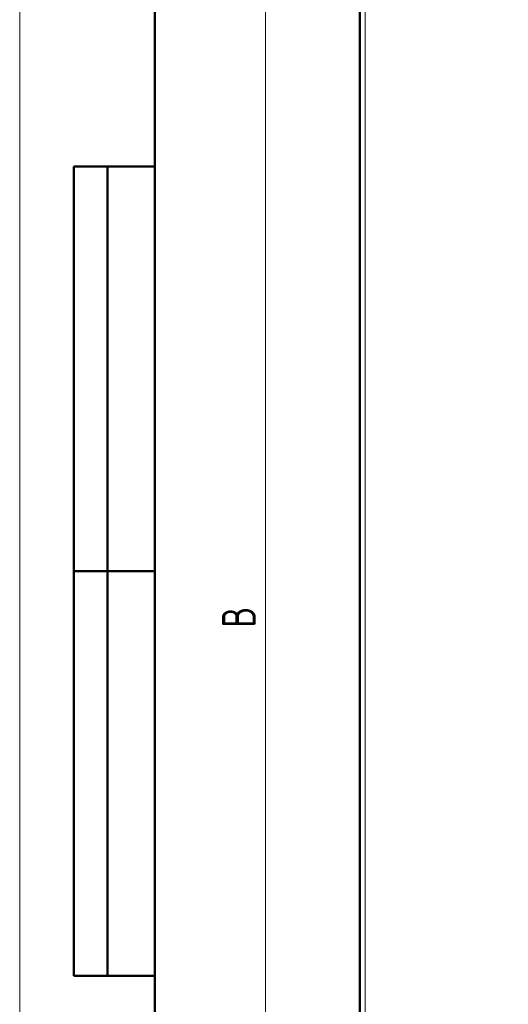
# Model space of a CAD drawing. Header units: millimetres. Extents: x 0 to 594, y 0 to 420.
# Tile 2 of 11: x 0 to 72, y 168 to 314. Entities that reach past the tile are written whole.
import ezdxf

# ---------------------------------------------------------------- set-up
doc = ezdxf.new("R2010")
doc.units = ezdxf.units.MM
doc.layers.add('ОСЕВЫЕ', color=7, linetype='Continuous')
doc.styles.add('SLDTEXTSTYLE0', font='TXT', dxfattribs={"width": 0.7, "bigfont": 'bigfont'})
doc.styles.add('SLDTEXTSTYLE1', font='TXT', dxfattribs={"width": 0.7})
doc.dimstyles.new('SLDDIMSTYLE0', dxfattribs={"dimtxt": 5, "dimasz": 5, "dimexe": 0, "dimexo": 0.0625, "dimgap": 1.25, "dimtad": 2, "dimdec": 1, "dimlfac": 2.5, "dimrnd": 1e-09, "dimzin": 12, "dimdsep": 46, "dimtxsty": 'SLDTEXTSTYLE1', "dimsah": 1, "dimcen": 0.09, "dimadec": 0, "dimazin": 3, "dimtfac": 1, "dimtdec": 3, "dimtofl": 0, "dimtmove": 0, "dimatfit": 3, "dimfxl": 1, "dimfrac": 2, "dimtolj": 1, "dimtzin": 12, "dimarcsym": 0})

# ---------------------------------------------------------------- blocks, each defined once
blk = doc.blocks.new('_D')
at = {"color": 7, "linetype": 'Continuous', "lineweight": 0}
for p, q in [((71.57, 373.63), (35.4, 373.63)), ((36.4, 373.63), (36.4, 76.83)), ((72.37, 76.83), (35.4, 76.83))]:
    blk.add_line(p, q, dxfattribs=at)
at = {"color": 7, "linetype": 'Continuous', "lineweight": 18}
for points in [[(36.4, 373.63), (35.63, 368.63), (37.17, 368.63)], [(36.4, 76.83), (37.17, 81.83), (35.63, 81.83)]]:
    blk.add_solid(points, dxfattribs=at)
at = {"color": 7, "linetype": 'Continuous', "lineweight": 18, "insert": (29.96, 223.63), "char_height": 5, "attachment_point": 1, "rotation": 90, "style": 'SLDTEXTSTYLE0'}
blk.add_mtext('В', dxfattribs=at)

msp = doc.modelspace()

# ---------------------------------------------------------------- linework, layer by layer
at = {"color": 7, "linetype": 'Continuous', "lineweight": 50}
for p, q in [((20, 415), (20, 5)), ((50.384, 352.949), (50.384, 97.514)), ((8, 172), (8, 292)), ((20, 292), (8, 292)), ((8, 172), (8, 292)), ((13, 172), (13, 292)), ((13, 172), (13, 292)), ((8, 232), (20, 232)), ((20, 232), (8, 232)), ((8, 172), (20, 172))]:
    msp.add_line(p, q, dxfattribs=at)
at = {"color": 9, "linetype": 'Continuous', "lineweight": 18}
msp.add_line((51.184, 353.031), (51.184, 97.431), dxfattribs=at)
at = {"color": 7, "linetype": 'Continuous', "lineweight": 25}
msp.add_line((20, 292), (20, 5), dxfattribs=at)
msp.add_line((20, 292), (20, 5), dxfattribs=at)
at = {"layer": 'ОСЕВЫЕ', "lineweight": 18}
msp.add_line((0, 420), (0, 0), dxfattribs=at)

# ---------------------------------------------------------------- dimensions: what is measured, and where the dimension line sits
at = {"color": 7, "linetype": 'Continuous', "lineweight": 18}
dim = msp.add_linear_dim(base=(36.404, 76.831), p1=(71.584, 373.631), p2=(72.384, 76.831), angle=90, text='В', dimstyle='SLDDIMSTYLE0', dxfattribs=at)
dim.commit()
dim.dimension.update_dxf_attribs({"geometry": '_D', "text_midpoint": (36.404, 225.231), "dimtype": 160})

doc.saveas('drawing.dxf')
